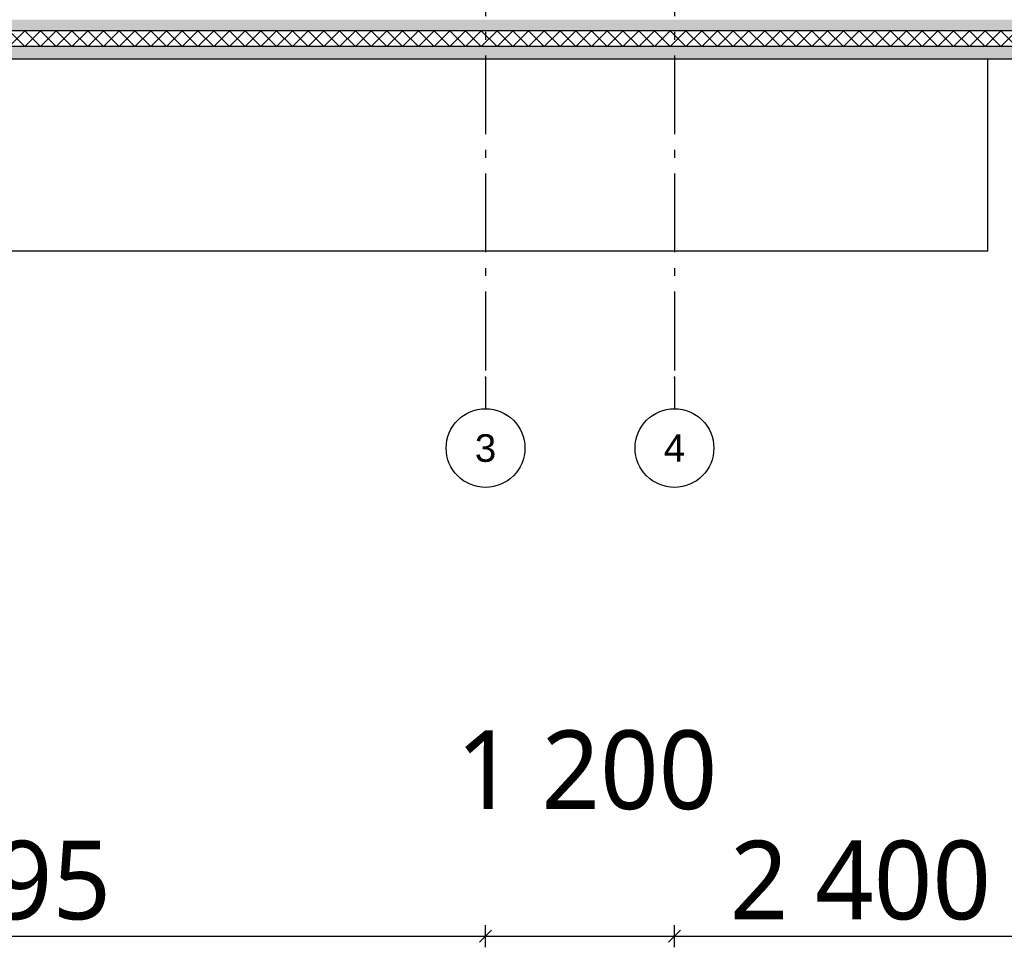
# Model space of a CAD drawing. Header units: millimetres. Extents: x -78790 to -55226, y -2070 to 11020.
# Tile 32 of 108: x -71632 to -65378, y -2070 to 3820. Entities that reach past the tile are written whole.
import ezdxf
from ezdxf.enums import TextEntityAlignment as Align

# ---------------------------------------------------------------- set-up
doc = ezdxf.new("R2010")
doc.units = ezdxf.units.MM
doc.header["$LTSCALE"] = 0.5
doc.header["$MEASUREMENT"] = 0
doc.linetypes.add('Akselinje', pattern=[1500, 1000, -200, 100, -200])
doc.linetypes.add('PLINE', pattern=[0])
for name, color, linetype in [('2314 Bærende yttervegger_ lettklinker', 7, 'Continuous'), ('252- Gulv på grunn_ bunnplate', 7, 'Continuous'), ('252- Gulv på grunn_ bunnplate (Skravur)', 7, 'Continuous'), ('82-- Modullinjer', 7, 'Continuous'), ('842-M___1_50 Målsetting bygning(Nye konstruksjoner)', 7, 'Continuous')]:
    doc.layers.add(name, color=color, linetype=linetype)
doc.styles.add('GENERATED_STYLE_1', font='arial.ttf')
doc.styles.add('GENERATED_STYLE_2', font='YuGothR.ttc')
doc.dimstyles.new('GENERATED_STYLE__1', dxfattribs={"dimtxt": 500, "dimasz": 71.25, "dimexe": 0.18, "dimexo": 0.0625, "dimgap": 0, "dimtad": 1, "dimtih": 1, "dimtoh": 1, "dimdec": 0, "dimzin": 0, "dimdsep": 46, "dimtxsty": 'GENERATED_STYLE_2', "dimblk": 'ARROWHEAD_6', "dimblk1": 'ARROWHEAD_6', "dimblk2": 'ARROWHEAD_6', "dimcen": 0.09, "dimclrd": 256, "dimclre": 256, "dimclrt": 256, "dimadec": 1, "dimazin": 0, "dimtfac": 1, "dimtdec": 4, "dimtmove": 0, "dimatfit": 3, "dimfxl": 1, "dimtolj": 1, "dimtzin": 0, "dimarcsym": 0})
pattern_1 = [(0, (0, 0), (0, 311.7692), [30, -150]), (0, (90, 155.9), (0, 311.7692), [30, -150]), (60, (0, 0), (-270, 155.8846), [30, -150]), (60, (180, 0), (-270, 155.8846), [30, -150]), (120, (30, 0), (270, 155.8846), [30, -150]), (120, (210, 0), (270, 155.8846), [30, -150]), (0, (0, 30), (0, 60), [0, -60, 0, -90.000004]), (45, (30, 30), (-42.42641, 42.42641), [0, -45, 0, -75.000003])]

# ---------------------------------------------------------------- blocks, each defined once
blk = doc.blocks.new('*X8')
at = {"layer": '252- Gulv på grunn_ bunnplate (Skravur)', "linetype": 'PLINE'}
for p, q in [((-71700, 3650), (-71600, 3750)), ((-71600, 3650), (-71700, 3750)), ((-71600, 3650), (-71500, 3750)), ((-71500, 3650), (-71600, 3750)), ((-71500, 3650), (-71400, 3750)), ((-71400, 3650), (-71500, 3750)), ((-71400, 3650), (-71300, 3750)), ((-71300, 3650), (-71400, 3750)), ((-71300, 3650), (-71200, 3750)), ((-71200, 3650), (-71300, 3750)), ((-71200, 3650), (-71100, 3750)), ((-71100, 3650), (-71200, 3750)), ((-71100, 3650), (-71000, 3750)), ((-71000, 3650), (-71100, 3750)), ((-71000, 3650), (-70900, 3750)), ((-70900, 3650), (-71000, 3750)), ((-70900, 3650), (-70800, 3750)), ((-70800, 3650), (-70900, 3750)), ((-70800, 3650), (-70700, 3750)), ((-70700, 3650), (-70800, 3750)), ((-70700, 3650), (-70600, 3750)), ((-70600, 3650), (-70700, 3750)), ((-70600, 3650), (-70500, 3750)), ((-70500, 3650), (-70600, 3750)), ((-70500, 3650), (-70400, 3750)), ((-70400, 3650), (-70500, 3750)), ((-70400, 3650), (-70300, 3750)), ((-70300, 3650), (-70400, 3750)), ((-70300, 3650), (-70200, 3750)), ((-70200, 3650), (-70300, 3750)), ((-70200, 3650), (-70100, 3750)), ((-70100, 3650), (-70200, 3750)), ((-70100, 3650), (-70000, 3750)), ((-70000, 3650), (-70100, 3750)), ((-70000, 3650), (-69900, 3750)), ((-69900, 3650), (-70000, 3750)), ((-69900, 3650), (-69800, 3750)), ((-69800, 3650), (-69900, 3750)), ((-69800, 3650), (-69700, 3750)), ((-69700, 3650), (-69800, 3750)), ((-69700, 3650), (-69600, 3750)), ((-69600, 3650), (-69700, 3750)), ((-69600, 3650), (-69500, 3750)), ((-69500, 3650), (-69600, 3750)), ((-69500, 3650), (-69400, 3750)), ((-69400, 3650), (-69500, 3750)), ((-69400, 3650), (-69300, 3750)), ((-69300, 3650), (-69400, 3750)), ((-69300, 3650), (-69200, 3750)), ((-69200, 3650), (-69300, 3750)), ((-69200, 3650), (-69100, 3750)), ((-69100, 3650), (-69200, 3750)), ((-69100, 3650), (-69000, 3750)), ((-69000, 3650), (-69100, 3750)), ((-69000, 3650), (-68900, 3750)), ((-68900, 3650), (-69000, 3750)), ((-68900, 3650), (-68800, 3750)), ((-68800, 3650), (-68900, 3750)), ((-68800, 3650), (-68700, 3750)), ((-68700, 3650), (-68800, 3750)), ((-68700, 3650), (-68600, 3750)), ((-68600, 3650), (-68700, 3750)), ((-68600, 3650), (-68500, 3750)), ((-68500, 3650), (-68600, 3750)), ((-68500, 3650), (-68400, 3750)), ((-68400, 3650), (-68500, 3750)), ((-68400, 3650), (-68300, 3750)), ((-68300, 3650), (-68400, 3750)), ((-68300, 3650), (-68200, 3750)), ((-68200, 3650), (-68300, 3750)), ((-68200, 3650), (-68100, 3750)), ((-68100, 3650), (-68200, 3750)), ((-68100, 3650), (-68000, 3750)), ((-68000, 3650), (-68100, 3750)), ((-68000, 3650), (-67900, 3750)), ((-67900, 3650), (-68000, 3750)), ((-67900, 3650), (-67800, 3750)), ((-67800, 3650), (-67900, 3750)), ((-67800, 3650), (-67700, 3750)), ((-67700, 3650), (-67800, 3750)), ((-67700, 3650), (-67600, 3750)), ((-67600, 3650), (-67700, 3750)), ((-67600, 3650), (-67500, 3750)), ((-67500, 3650), (-67600, 3750)), ((-67500, 3650), (-67400, 3750)), ((-67400, 3650), (-67500, 3750)), ((-67400, 3650), (-67300, 3750)), ((-67300, 3650), (-67400, 3750)), ((-67300, 3650), (-67200, 3750)), ((-67200, 3650), (-67300, 3750)), ((-67200, 3650), (-67100, 3750)), ((-67100, 3650), (-67200, 3750)), ((-67100, 3650), (-67000, 3750)), ((-67000, 3650), (-67100, 3750)), ((-67000, 3650), (-66900, 3750)), ((-66900, 3650), (-67000, 3750)), ((-66900, 3650), (-66800, 3750)), ((-66800, 3650), (-66900, 3750)), ((-66800, 3650), (-66700, 3750)), ((-66700, 3650), (-66800, 3750)), ((-66700, 3650), (-66600, 3750)), ((-66600, 3650), (-66700, 3750)), ((-66600, 3650), (-66500, 3750)), ((-66500, 3650), (-66600, 3750)), ((-66500, 3650), (-66400, 3750)), ((-66400, 3650), (-66500, 3750)), ((-66400, 3650), (-66300, 3750)), ((-66300, 3650), (-66400, 3750)), ((-66300, 3650), (-66200, 3750)), ((-66200, 3650), (-66300, 3750)), ((-66200, 3650), (-66100, 3750)), ((-66100, 3650), (-66200, 3750)), ((-66100, 3650), (-66000, 3750)), ((-66000, 3650), (-66100, 3750)), ((-66000, 3650), (-65900, 3750)), ((-65900, 3650), (-66000, 3750)), ((-65900, 3650), (-65800, 3750)), ((-65800, 3650), (-65900, 3750)), ((-65800, 3650), (-65700, 3750)), ((-65700, 3650), (-65800, 3750)), ((-65700, 3650), (-65600, 3750)), ((-65600, 3650), (-65700, 3750)), ((-65600, 3650), (-65500, 3750)), ((-65500, 3650), (-65600, 3750)), ((-65500, 3650), (-65400, 3750)), ((-65400, 3650), (-65500, 3750)), ((-65400, 3650), (-65300, 3750)), ((-65300, 3650), (-65400, 3750))]:
    blk.add_line(p, q, dxfattribs=at)
blk = doc.blocks.new('Standard grid marker[4]', base_point=(-68673.2, 9043))
at = {"layer": '82-- Modullinjer', "linetype": 'Akselinje'}
for p, q in [((-68673.2, 8843), (-68673.2, 9043)), ((-68673.2, 8843), (-68673.2, 1550)), ((-68673.2, 1550), (-68673.2, 1350))]:
    blk.add_line(p, q, dxfattribs=at)
at = {"layer": '82-- Modullinjer', "linetype": 'PLINE'}
for centre in [(-68673.2, 9293), (-68673.2, 1100)]:
    blk.add_circle(centre, 250, dxfattribs=at)
at = {"layer": '82-- Modullinjer', "linetype": 'Akselinje'}
for p in [(-68673.2, 8843), (-68673.2, 8843), (-68673.2, 1550), (-68673.2, 1550)]:
    blk.add_point(p, dxfattribs=at)
at = {"layer": '82-- Modullinjer', "style": 'GENERATED_STYLE_1'}
for tag, p in [('AC_MarkerText_1_0', (-68673.2, 9380.5)), ('AC_MarkerText_1_1', (-68673.2, 1187.5))]:
    blk.add_attdef(tag, text='', height=175, rotation=360, dxfattribs=at).set_placement(p, align=Align.TOP_CENTER)
blk = doc.blocks.new('Standard grid marker[5]', base_point=(-67473.2, 9043))
at = {"layer": '82-- Modullinjer', "linetype": 'Akselinje'}
for p, q in [((-67473.2, 8843), (-67473.2, 9043)), ((-67473.2, 8843), (-67473.2, 1550)), ((-67473.2, 1550), (-67473.2, 1350))]:
    blk.add_line(p, q, dxfattribs=at)
at = {"layer": '82-- Modullinjer', "linetype": 'PLINE'}
for centre in [(-67473.2, 9293), (-67473.2, 1100)]:
    blk.add_circle(centre, 250, dxfattribs=at)
at = {"layer": '82-- Modullinjer', "linetype": 'Akselinje'}
for p in [(-67473.2, 8843), (-67473.2, 8843), (-67473.2, 1550), (-67473.2, 1550)]:
    blk.add_point(p, dxfattribs=at)
at = {"layer": '82-- Modullinjer', "style": 'GENERATED_STYLE_1'}
for tag, p in [('AC_MarkerText_1_0', (-67473.2, 9380.5)), ('AC_MarkerText_1_1', (-67473.2, 1187.5))]:
    blk.add_attdef(tag, text='', height=175, rotation=360, dxfattribs=at).set_placement(p, align=Align.TOP_CENTER)
blk = doc.blocks.new('*D28')
at = {"layer": '842-M___1_50 Målsetting bygning(Nye konstruksjoner)', "linetype": 'PLINE'}
for p, q in [((-75068.2, -2070.3), (-75068.2, -1929.7)), ((-68673.2, -2070.3), (-68673.2, -1929.7)), ((-75110.7, -2037.5), (-75035.7, -1962.5)), ((-75030.7, -1962.5), (-75105.7, -2037.5)), ((-75068.2, -2000), (-68673.2, -2000)), ((-68635.7, -1962.5), (-68710.7, -2037.5))]:
    blk.add_line(p, q, dxfattribs=at)
at = {"layer": '842-M___1_50 Målsetting bygning(Nye konstruksjoner)', "char_height": 500, "attachment_point": 7, "style": 'GENERATED_STYLE_2'}
for s, insert in [('\\A1;{\\pql;\\fYu Gothic UI Semilight|b0|i0|c0|p0;\\W1.000000;1\xa0200}', (-68860, -1200)), ('\\A1;{\\pql;\\fYu Gothic UI Semilight|b0|i0|c0|p0;\\W1.000000;6\xa0395}', (-72711.1, -1900))]:
    blk.add_mtext(s, dxfattribs=dict(at, insert=insert))
blk = doc.blocks.new('ARROWHEAD_6')
at = {"linetype": 'Continuous'}
for p, q in [((0, 0), (-1, 0)), ((-0.5, -0.5), (0.5, 0.5))]:
    blk.add_line(p, q, dxfattribs=at)
blk = doc.blocks.new('*D29')
at = {"layer": '842-M___1_50 Målsetting bygning(Nye konstruksjoner)', "linetype": 'PLINE'}
for p, q in [((-68673.2, -2070.3), (-68673.2, -1929.7)), ((-67473.2, -2070.3), (-67473.2, -1929.7)), ((-68635.7, -1962.5), (-68710.7, -2037.5)), ((-68673.2, -2000), (-67473.2, -2000)), ((-67435.7, -1962.5), (-67510.7, -2037.5))]:
    blk.add_line(p, q, dxfattribs=at)
blk = doc.blocks.new('*D30')
at = {"layer": '842-M___1_50 Målsetting bygning(Nye konstruksjoner)', "linetype": 'PLINE'}
for p, q in [((-67473.2, -2070.3), (-67473.2, -1929.7)), ((-65073.2, -2070.3), (-65073.2, -1929.7)), ((-67435.7, -1962.5), (-67510.7, -2037.5)), ((-67473.2, -2000), (-65073.2, -2000)), ((-65035.7, -1962.5), (-65110.7, -2037.5))]:
    blk.add_line(p, q, dxfattribs=at)
at = {"layer": '842-M___1_50 Målsetting bygning(Nye konstruksjoner)', "insert": (-67121.4, -1900), "char_height": 500, "attachment_point": 7, "style": 'GENERATED_STYLE_2'}
blk.add_mtext('\\A1;{\\pql;\\fYu Gothic UI Semilight|b0|i0|c0|p0;\\W1.000000;2\xa0400}', dxfattribs=at)

msp = doc.modelspace()

# ---------------------------------------------------------------- hatches: boundary and pattern name
at = {"layer": '252- Gulv på grunn_ bunnplate (Skravur)', "linetype": 'Continuous'}
h = msp.add_hatch(dxfattribs=at)
h.set_pattern_fill('Betong_strukturell', color=256, style=0, pattern_type=2)
h.set_pattern_definition(pattern_1)
h.paths.add_polyline_path([(-74818.2, 3820), (-74818.2, 3750), (-63042.7, 3750), (-63042.7, 3820)])
h = msp.add_hatch(dxfattribs=at)
h.set_pattern_fill('Betong_strukturell', color=256, style=0, pattern_type=2)
h.set_pattern_definition(pattern_1)
h.paths.add_polyline_path([(-74988.2, 3650), (-74988.2, 3570), (-62828.2, 3570), (-62828.2, 3650)])

# ---------------------------------------------------------------- linework, layer by layer
at = {"layer": '2314 Bærende yttervegger_ lettklinker', "linetype": 'PLINE'}
for q in [(-65483.2, 3570), (-74988.2, 2350)]:
    msp.add_line((-65483.2, 2350), q, dxfattribs=at)
at = {"layer": '252- Gulv på grunn_ bunnplate', "linetype": 'PLINE'}
for p, q in [((-63042.7, 3750), (-74818.2, 3750)), ((-63028.2, 3650), (-74988.2, 3650)), ((-63028.2, 3570), (-74988.2, 3570))]:
    msp.add_line(p, q, dxfattribs=at)

# ---------------------------------------------------------------- block references
at = {"layer": '252- Gulv på grunn_ bunnplate'}
msp.add_blockref('*X8', (0, 0), dxfattribs=at)
at = {"layer": '82-- Modullinjer', "linetype": 'PLINE'}
ref = msp.add_blockref('Standard grid marker[4]', (-68673.2, 9043), dxfattribs=at)
ref.add_attrib('AC_MarkerText_1', '3', dxfattribs={"color": 7, "height": 175, "rotation": 360, "style": 'GENERATED_STYLE_1'}).set_placement((-68673.2, 9380.5), align=Align.TOP_CENTER)
ref.add_attrib('AC_MarkerText_1_1', '3', dxfattribs={"color": 7, "height": 175, "rotation": 360, "style": 'GENERATED_STYLE_1'}).set_placement((-68673.2, 1187.5), align=Align.TOP_CENTER)
ref = msp.add_blockref('Standard grid marker[5]', (-67473.2, 9043), dxfattribs=at)
ref.add_attrib('AC_MarkerText_1', '4', dxfattribs={"color": 7, "height": 175, "rotation": 360, "style": 'GENERATED_STYLE_1'}).set_placement((-67473.2, 9380.5), align=Align.TOP_CENTER)
ref.add_attrib('AC_MarkerText_1_1', '4', dxfattribs={"color": 7, "height": 175, "rotation": 360, "style": 'GENERATED_STYLE_1'}).set_placement((-67473.2, 1187.5), align=Align.TOP_CENTER)

# ---------------------------------------------------------------- dimensions: what is measured, and where the dimension line sits
at = {"layer": '842-M___1_50 Målsetting bygning(Nye konstruksjoner)', "linetype": 'Continuous'}
for base, p1, p2, picture, middle in [((-68673.2, -2000), (-75068.2, -2000), (-68673.2, -2000), '*D28', (-71853.4, -1650)), ((-65073.2, -2000), (-67473.2, -2000), (-65073.2, -2000), '*D30', (-66263.7, -1650)), ((-67473.2, -2000), (-68673.2, -2000), (-67473.2, -2000), '*D29', (-68002.3, -950))]:
    dim = msp.add_linear_dim(base=base, p1=p1, p2=p2, dimstyle='GENERATED_STYLE__1', dxfattribs=at)
    dim.commit()
    dim.dimension.update_dxf_attribs({"geometry": picture, "text_midpoint": middle, "dimtype": 160})

doc.saveas('drawing.dxf')
